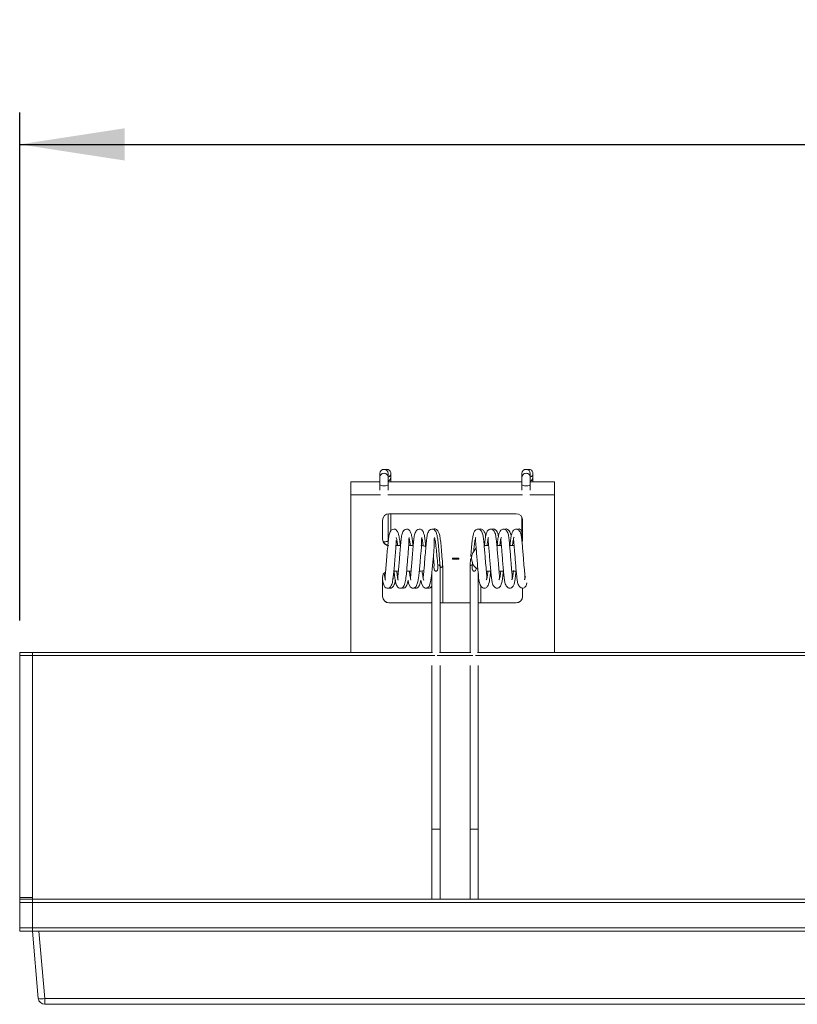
# Model space of a CAD drawing. Header units: millimetres. Extents: x 76 to 244, y 146 to 272.
# Tile 3 of 5: x 127 to 152, y 241 to 272. Entities that reach past the tile are written whole.
import ezdxf

# ---------------------------------------------------------------- set-up
doc = ezdxf.new("R2010")
doc.units = ezdxf.units.MM
doc.layers.add('SLD-0', color=179, linetype='Continuous')
doc.styles.add('SLDTEXTSTYLE0', font='TXT', dxfattribs={"width": 0.75})
doc.dimstyles.new('SLDDIMSTYLE1', dxfattribs={"dimtxt": 3, "dimasz": 3.302, "dimexe": 0, "dimexo": 0.0625, "dimgap": 0.75, "dimtad": 1, "dimdec": 1, "dimlfac": 5, "dimrnd": 1e-09, "dimzin": 12, "dimdsep": 46, "dimtxsty": 'SLDTEXTSTYLE0', "dimsah": 1, "dimcen": 0.09, "dimadec": 0, "dimazin": 3, "dimtfac": 1, "dimtdec": 1, "dimtofl": 0, "dimtmove": 0, "dimatfit": 3, "dimfxl": 1, "dimfrac": 2, "dimtolj": 1, "dimtzin": 12, "dimarcsym": 0})

# ---------------------------------------------------------------- blocks, each defined once
blk = doc.blocks.new('_D_3')
at = {"layer": 'SLD-0'}
for p, q in [((127.11, 253.446), (127.11, 269.416)), ((243.51, 253.446), (243.51, 269.416)), ((127.11, 268.416), (243.51, 268.416))]:
    blk.add_line(p, q, dxfattribs=at)
for points in [[(127.11, 268.416), (130.412, 267.908), (130.412, 268.924)], [(243.51, 268.416), (240.208, 268.924), (240.208, 267.908)]]:
    blk.add_solid(points, dxfattribs=at)
at = {"layer": 'SLD-0', "insert": (178.644, 272.283), "char_height": 3, "attachment_point": 1, "style": 'SLDTEXTSTYLE0'}
blk.add_mtext('582', dxfattribs=at)

msp = doc.modelspace()

# ---------------------------------------------------------------- linework, layer by layer
at = {"color": 7, "linetype": 'Continuous', "lineweight": 15}
for p, q in [((138.64, 258.201), (138.599, 258.195)), ((143.104, 258.201), (143.063, 258.195)), ((138.428, 258.074), (138.428, 257.95)), ((138.688, 257.95), (138.688, 258.074)), ((138.77, 257.95), (138.77, 258.074)), ((142.892, 258.074), (142.892, 257.95)), ((143.152, 257.95), (143.152, 258.074)), ((143.234, 257.95), (143.234, 258.074)), ((137.51, 257.805), (138.428, 257.805)), ((137.51, 257.805), (137.51, 257.398)), ((138.428, 257.713), (138.428, 257.552)), ((138.688, 257.805), (142.892, 257.805)), ((138.688, 257.552), (138.688, 257.713)), ((142.892, 257.713), (142.892, 257.552)), ((143.152, 257.805), (143.91, 257.805)), ((143.152, 257.552), (143.152, 257.713)), ((143.91, 257.805), (143.91, 257.398)), ((137.51, 257.398), (137.51, 252.446)), ((143.91, 257.398), (143.91, 252.446)), ((138.51, 256.605), (138.51, 256.005)), ((138.688, 255.946), (138.688, 256.804)), ((142.71, 256.805), (138.71, 256.805)), ((138.77, 256.258), (138.77, 256.805)), ((142.892, 256.688), (142.892, 255.946)), ((142.91, 256.005), (142.91, 256.605)), ((138.933, 255.805), (139.075, 255.805)), ((139.011, 255.809), (139.076, 255.809)), ((139.332, 255.805), (139.475, 255.805)), ((139.411, 255.809), (139.476, 255.809)), ((141.706, 255.809), (141.706, 255.805)), ((141.706, 255.809), (141.769, 255.809)), ((141.706, 255.805), (141.845, 255.805)), ((142.104, 255.809), (142.169, 255.809)), ((142.104, 255.805), (142.245, 255.805)), ((142.504, 255.809), (142.569, 255.809)), ((142.504, 255.805), (142.644, 255.805)), ((140.11, 255.413), (140.11, 255.409)), ((140.11, 255.409), (140.11, 255.401)), ((140.91, 255.407), (140.71, 255.407)), ((140.71, 255.407), (140.71, 255.383)), ((140.71, 255.383), (140.91, 255.383)), ((140.91, 255.407), (140.91, 255.383)), ((141.31, 255.413), (141.31, 255.409)), ((141.31, 255.401), (141.31, 255.409)), ((140.32, 252.446), (140.32, 255.163)), ((140.402, 254.009), (140.402, 255.163)), ((141.26, 255.163), (141.26, 252.446)), ((141.335, 255.197), (141.334, 255.197)), ((138.51, 254.805), (138.51, 254.205)), ((139.009, 255.005), (138.869, 255.005)), ((139.409, 255.005), (139.269, 255.005)), ((139.714, 255.005), (139.669, 255.005)), ((140.06, 254.92), (140.06, 252.446)), ((141.52, 252.446), (141.52, 254.926)), ((141.911, 255.005), (141.772, 255.005)), ((142.311, 255.005), (142.172, 255.005)), ((142.71, 255.005), (142.572, 255.005)), ((142.985, 254.758), (143.002, 254.829)), ((141.602, 254.009), (141.602, 254.544)), ((142.91, 254.205), (142.91, 254.468)), ((138.71, 254.009), (138.71, 254.005)), ((138.71, 254.009), (140.06, 254.009)), ((138.71, 254.005), (140.06, 254.005)), ((140.32, 254.009), (141.26, 254.009)), ((140.32, 254.005), (141.26, 254.005)), ((141.52, 254.009), (142.71, 254.009)), ((141.52, 254.005), (142.71, 254.005)), ((142.71, 254.009), (142.71, 254.005)), ((127.11, 252.446), (127.51, 252.446)), ((127.11, 252.346), (127.11, 252.446)), ((127.51, 252.346), (127.11, 252.346)), ((127.11, 244.746), (127.11, 252.346)), ((127.51, 252.446), (140.081, 252.446)), ((127.51, 252.446), (127.51, 252.346)), ((127.51, 244.746), (127.51, 252.346)), ((140.299, 252.446), (141.281, 252.446)), ((141.499, 252.446), (229.26, 252.446)), ((140.06, 252.032), (140.06, 246.883)), ((140.32, 246.883), (140.32, 252.032)), ((141.26, 252.032), (141.26, 246.883)), ((141.52, 246.883), (141.52, 252.032)), ((140.06, 246.883), (140.06, 244.686)), ((140.32, 244.686), (140.32, 246.883)), ((141.26, 246.883), (141.26, 244.686)), ((141.52, 244.686), (141.52, 246.883)), ((127.11, 244.746), (127.51, 244.746)), ((127.11, 244.686), (127.11, 244.746)), ((127.11, 244.686), (127.51, 244.686)), ((127.11, 244.586), (127.11, 244.686)), ((127.51, 244.586), (127.11, 244.586)), ((127.11, 243.786), (127.11, 244.586)), ((127.51, 244.746), (127.51, 244.686)), ((127.51, 244.686), (127.51, 244.586)), ((127.51, 244.686), (243.11, 244.686)), ((127.51, 243.786), (127.51, 244.586)), ((243.11, 244.586), (127.51, 244.586)), ((127.11, 243.786), (127.51, 243.786)), ((127.11, 243.686), (127.11, 243.786)), ((127.51, 243.686), (127.11, 243.686)), ((127.51, 243.786), (127.51, 243.686)), ((127.51, 243.786), (243.11, 243.786)), ((127.695, 241.569), (127.51, 243.686)), ((127.709, 243.686), (127.51, 243.686)), ((127.709, 243.686), (127.895, 241.569)), ((184.711, 243.686), (127.709, 243.686)), ((127.895, 241.569), (184.526, 241.569)), ((127.895, 241.569), (127.895, 241.386)), ((184.526, 241.386), (127.895, 241.386))]:
    msp.add_line(p, q, dxfattribs=at)
at = {"color": 8, "linetype": 'Continuous', "lineweight": 15}
for p, q in [((137.51, 257.398), (138.442, 257.398)), ((138.674, 257.398), (142.906, 257.398)), ((143.138, 257.398), (143.91, 257.398)), ((139.714, 255.808), (139.714, 255.805)), ((127.51, 252.346), (140.15, 252.346)), ((140.23, 252.346), (141.351, 252.346)), ((141.43, 252.346), (229.266, 252.346))]:
    msp.add_line(p, q, dxfattribs=at)
at = {"color": 8, "linetype": 'Continuous', "lineweight": 15, "flags": 128}
for points in [[(138.428, 257.713), (138.428, 257.713), (138.438, 257.703), (138.466, 257.694), (138.508, 257.688), (138.558, 257.686)], [(138.558, 257.686), (138.608, 257.688), (138.65, 257.694), (138.678, 257.703), (138.688, 257.713), (138.688, 257.713)], [(142.892, 257.713), (142.892, 257.713), (142.902, 257.703), (142.93, 257.694), (142.972, 257.688), (143.022, 257.686)], [(143.022, 257.686), (143.072, 257.688), (143.114, 257.694), (143.142, 257.703), (143.152, 257.713), (143.152, 257.713)]]:
    msp.add_lwpolyline(points, dxfattribs=at)
at = {"color": 7, "linetype": 'Continuous', "lineweight": 15, "flags": 128}
for points in [[(139.314, 254.72), (139.33, 254.625), (139.384, 254.506), (139.447, 254.468), (139.507, 254.47), (139.571, 254.522), (139.623, 254.661), (139.654, 254.851), (139.675, 255.069), (139.693, 255.286), (139.708, 255.473), (139.721, 255.638), (139.73, 255.765), (139.737, 255.911), (139.735, 256.03), (139.735, 256.03)], [(139.714, 254.72), (139.73, 254.625), (139.784, 254.506), (139.847, 254.468), (139.907, 254.47), (139.971, 254.522), (140.023, 254.661), (140.054, 254.851), (140.075, 255.069), (140.093, 255.286), (140.108, 255.473), (140.121, 255.638), (140.13, 255.765), (140.137, 255.911), (140.135, 256.03), (140.135, 256.03)], [(140.246, 255.197), (140.289, 255.188), (140.315, 255.174), (140.32, 255.163)], [(140.332, 255.13), (140.364, 255.136), (140.392, 255.149), (140.402, 255.163), (140.397, 255.172)]]:
    msp.add_lwpolyline(points, dxfattribs=at)
at = {"color": 7, "linetype": 'Continuous', "lineweight": 15}
for centre, radius, start, end in [((138.557, 258.073), 0.129, 89.3765, 179.3688), ((138.559, 258.073), 0.129, 0.6312, 90.6183), ((138.643, 258.074), 0.127, 290.8883, 91.2027), ((143.021, 258.073), 0.129, 89.3817, 179.3688), ((143.023, 258.073), 0.129, 0.6312, 90.6183), ((143.107, 258.074), 0.127, 290.881, 91.21), ((138.71, 256.605), 0.2, 90, 180), ((142.71, 256.605), 0.2, 0, 90), ((138.71, 256.009), 0.2, 180, 270), ((138.71, 256.005), 0.2, 180, 270), ((142.71, 256.005), 0.2, 339.1036, 0), ((142.71, 256.009), 0.2, 342.2463, 0), ((139.714, 255.413), 0.396, 66.3569, 90), ((139.714, 255.409), 0.396, 66.1055, 90), ((141.706, 255.413), 0.396, 131.3045, 180), ((141.706, 255.409), 0.396, 131.2467, 180), ((141.706, 255.401), 0.396, 180, 239.6589), ((141.328, 255.111), 0.0861, 85.6733, 136.6469), ((138.71, 254.805), 0.2, 121.8625, 180), ((139.714, 255.401), 0.396, 270, 284.6747), ((138.71, 254.209), 0.2, 180, 270), ((138.71, 254.205), 0.2, 180, 270), ((142.71, 254.209), 0.2, 270, 0), ((142.71, 254.205), 0.2, 270, 0), ((127.795, 242.145), 0.585, 260.1965, 279.8035), ((127.895, 241.586), 0.2, 185, 270)]:
    msp.add_arc(centre, radius, start, end, dxfattribs=at)
at = {"color": 8, "linetype": 'Continuous', "lineweight": 15}
for centre, radius, start, end in [((138.556, 257.949), 0.128, 89.0832, 180.0526), ((138.56, 257.949), 0.128, 0.4041, 90.8239), ((138.643, 257.951), 0.128, 291.1516, 359.5474), ((143.021, 257.949), 0.129, 89.3485, 179.7873), ((143.024, 257.949), 0.128, 0.4041, 90.8239), ((143.107, 257.951), 0.128, 291.1516, 359.5474)]:
    msp.add_arc(centre, radius, start, end, dxfattribs=at)
at = {"color": 7, "linetype": 'Continuous', "lineweight": 15}
for points, knots in [([(138.428, 257.95), (138.428, 257.942), (138.428, 257.93), (138.428, 257.896), (138.428, 257.864), (138.428, 257.828), (138.428, 257.777), (138.428, 257.738), (138.428, 257.713)], [0, 0, 0, 0, 0.239458, 0.36836, 0.500002, 0.63164, 0.760542, 1, 1, 1, 1]), ([(138.688, 257.713), (138.688, 257.738), (138.688, 257.777), (138.688, 257.828), (138.688, 257.864), (138.688, 257.896), (138.688, 257.93), (138.688, 257.942), (138.688, 257.95)], [0, 0, 0, 0, 0.239458, 0.36836, 0.499998, 0.63164, 0.760542, 1, 1, 1, 1]), ([(138.77, 257.805), (138.77, 257.813), (138.77, 257.833), (138.77, 257.864), (138.77, 257.896), (138.77, 257.93), (138.77, 257.942), (138.77, 257.95)], [0, 0, 0, 0, 0.10183, 0.289013, 0.476205, 0.659498, 1, 1, 1, 1]), ([(142.892, 257.95), (142.892, 257.942), (142.892, 257.93), (142.892, 257.896), (142.892, 257.864), (142.892, 257.828), (142.892, 257.777), (142.892, 257.738), (142.892, 257.713)], [0, 0, 0, 0, 0.239458, 0.36836, 0.500002, 0.63164, 0.760542, 1, 1, 1, 1]), ([(143.152, 257.713), (143.152, 257.738), (143.152, 257.777), (143.152, 257.828), (143.152, 257.864), (143.152, 257.896), (143.152, 257.93), (143.152, 257.942), (143.152, 257.95)], [0, 0, 0, 0, 0.239458, 0.36836, 0.499998, 0.63164, 0.760542, 1, 1, 1, 1]), ([(143.234, 257.805), (143.234, 257.813), (143.234, 257.833), (143.234, 257.864), (143.234, 257.896), (143.234, 257.93), (143.234, 257.942), (143.234, 257.95)], [0, 0, 0, 0, 0.10183, 0.289013, 0.476205, 0.659498, 1, 1, 1, 1]), ([(139.067, 255.809), (139.066, 255.811), (139.06, 255.889), (139.046, 256.007), (139.021, 256.149), (138.989, 256.24), (138.938, 256.308), (138.861, 256.337), (138.779, 256.296), (138.718, 256.177), (138.698, 256.026), (138.677, 255.834), (138.656, 255.578), (138.634, 255.312), (138.617, 255.09), (138.603, 254.943), (138.593, 254.847), (138.589, 254.777), (138.592, 254.728), (138.601, 254.724), (138.604, 254.723)], [0, 0, 0, 0, 0.002407, 0.074305, 0.135779, 0.187208, 0.226761, 0.282774, 0.340417, 0.404156, 0.474492, 0.553577, 0.634785, 0.719546, 0.791353, 0.842492, 0.87074, 0.914916, 0.973933, 1, 1, 1, 1]), ([(139.467, 255.809), (139.466, 255.811), (139.46, 255.889), (139.446, 256.007), (139.421, 256.149), (139.389, 256.24), (139.338, 256.308), (139.261, 256.337), (139.179, 256.296), (139.118, 256.177), (139.098, 256.026), (139.077, 255.834), (139.056, 255.578), (139.034, 255.312), (139.017, 255.09), (139.003, 254.943), (138.993, 254.847), (138.988, 254.777), (138.992, 254.728), (139.001, 254.724), (139.004, 254.723)], [0, 0, 0, 0, 0.002408, 0.074306, 0.13578, 0.187209, 0.226762, 0.282773, 0.340417, 0.404155, 0.474492, 0.553576, 0.634784, 0.719546, 0.791353, 0.842492, 0.87074, 0.914916, 0.973933, 1, 1, 1, 1]), ([(139.871, 255.755), (139.869, 255.776), (139.861, 255.872), (139.846, 256.008), (139.821, 256.149), (139.789, 256.24), (139.738, 256.308), (139.661, 256.337), (139.579, 256.296), (139.518, 256.177), (139.498, 256.026), (139.477, 255.834), (139.456, 255.578), (139.434, 255.312), (139.417, 255.09), (139.403, 254.943), (139.393, 254.847), (139.389, 254.777), (139.392, 254.728), (139.401, 254.724), (139.404, 254.723)], [0, 0, 0, 0, 0.019204, 0.089891, 0.15033, 0.200893, 0.23978, 0.29485, 0.351522, 0.414188, 0.48334, 0.561093, 0.640934, 0.724268, 0.794866, 0.845144, 0.872917, 0.916349, 0.974372, 1, 1, 1, 1]), ([(140.318, 255.171), (140.316, 255.204), (140.307, 255.326), (140.288, 255.558), (140.267, 255.811), (140.246, 256.009), (140.221, 256.149), (140.189, 256.24), (140.138, 256.308), (140.061, 256.337), (139.979, 256.296), (139.918, 256.177), (139.898, 256.026), (139.877, 255.834), (139.856, 255.578), (139.834, 255.312), (139.817, 255.09), (139.803, 254.943), (139.793, 254.847), (139.788, 254.777), (139.792, 254.728), (139.801, 254.724), (139.804, 254.723)], [0, 0, 0, 0, 0.027333, 0.099916, 0.168628, 0.228547, 0.279778, 0.322638, 0.3556, 0.402279, 0.450318, 0.503436, 0.562053, 0.627961, 0.695637, 0.766276, 0.826118, 0.868736, 0.892278, 0.929093, 0.978276, 1, 1, 1, 1]), ([(140.4, 255.172), (140.397, 255.219), (140.387, 255.358), (140.367, 255.61), (140.345, 255.86), (140.323, 256.05), (140.294, 256.181), (140.259, 256.263), (140.199, 256.319), (140.147, 256.339), (140.115, 256.314), (140.109, 256.308)], [0, 0, 0, 0, 0.090097, 0.266473, 0.430049, 0.57037, 0.690027, 0.78721, 0.858534, 0.970414, 1, 1, 1, 1]), ([(141.769, 254.73), (141.773, 254.733), (141.784, 254.741), (141.787, 254.816), (141.782, 254.9), (141.768, 255.039), (141.752, 255.235), (141.731, 255.489), (141.713, 255.711), (141.695, 255.915), (141.677, 256.071), (141.654, 256.208), (141.583, 256.309), (141.508, 256.336), (141.402, 256.283), (141.359, 256.154), (141.33, 255.974), (141.309, 255.769), (141.294, 255.588), (141.286, 255.482), (141.285, 255.466)], [0, 0, 0, 0, 0.040791, 0.100671, 0.141085, 0.160984, 0.245662, 0.305325, 0.367264, 0.430233, 0.493823, 0.551627, 0.605777, 0.655924, 0.707035, 0.791848, 0.847648, 0.912857, 0.98697, 1, 1, 1, 1]), ([(141.752, 256.098), (141.751, 256.106), (141.744, 256.161), (141.719, 256.246), (141.64, 256.321), (141.587, 256.337), (141.558, 256.313), (141.553, 256.309)], [0, 0, 0, 0, 0.04945, 0.371829, 0.663881, 0.934611, 1, 1, 1, 1]), ([(142.169, 254.73), (142.173, 254.733), (142.184, 254.741), (142.187, 254.816), (142.182, 254.9), (142.168, 255.039), (142.152, 255.235), (142.131, 255.489), (142.113, 255.711), (142.095, 255.915), (142.077, 256.071), (142.054, 256.208), (141.983, 256.309), (141.908, 256.336), (141.802, 256.283), (141.759, 256.154), (141.73, 255.979), (141.718, 255.854), (141.712, 255.789)], [0, 0, 0, 0, 0.044908, 0.110834, 0.155327, 0.177236, 0.270461, 0.336147, 0.404339, 0.473665, 0.543674, 0.607314, 0.666931, 0.722139, 0.778409, 0.871784, 0.933218, 1, 1, 1, 1]), ([(142.152, 256.098), (142.151, 256.106), (142.144, 256.161), (142.119, 256.246), (142.04, 256.321), (141.987, 256.337), (141.958, 256.313), (141.953, 256.309)], [0, 0, 0, 0, 0.04945, 0.371829, 0.663881, 0.934604, 1, 1, 1, 1]), ([(142.569, 254.73), (142.573, 254.733), (142.584, 254.741), (142.587, 254.816), (142.582, 254.9), (142.568, 255.039), (142.552, 255.235), (142.531, 255.489), (142.513, 255.711), (142.495, 255.915), (142.477, 256.071), (142.454, 256.208), (142.383, 256.309), (142.308, 256.336), (142.202, 256.283), (142.159, 256.153), (142.131, 255.985), (142.12, 255.867), (142.114, 255.809)], [0, 0, 0, 0, 0.045232, 0.111632, 0.156446, 0.178511, 0.272408, 0.338567, 0.407249, 0.477074, 0.547587, 0.611685, 0.671732, 0.727336, 0.784013, 0.878059, 0.939935, 1, 1, 1, 1]), ([(142.552, 256.098), (142.551, 256.106), (142.544, 256.161), (142.519, 256.246), (142.44, 256.321), (142.387, 256.337), (142.358, 256.313), (142.353, 256.309)], [0, 0, 0, 0, 0.049449, 0.371827, 0.663884, 0.934604, 1, 1, 1, 1]), ([(142.969, 254.73), (142.973, 254.733), (142.984, 254.741), (142.987, 254.816), (142.982, 254.9), (142.968, 255.039), (142.952, 255.235), (142.931, 255.489), (142.913, 255.711), (142.895, 255.915), (142.877, 256.071), (142.854, 256.208), (142.783, 256.309), (142.708, 256.336), (142.602, 256.283), (142.559, 256.153), (142.531, 255.985), (142.52, 255.867), (142.514, 255.809)], [0, 0, 0, 0, 0.045231, 0.111631, 0.156445, 0.178511, 0.272407, 0.338567, 0.407249, 0.477074, 0.547587, 0.611685, 0.671731, 0.727337, 0.784012, 0.878059, 0.939935, 1, 1, 1, 1]), ([(142.892, 256.26), (142.875, 256.28), (142.836, 256.326), (142.787, 256.337), (142.758, 256.313), (142.753, 256.309)], [0, 0, 0, 0, 0.396629, 0.882607, 1, 1, 1, 1]), ([(138.51, 254.736), (138.518, 254.687), (138.535, 254.585), (138.577, 254.507), (138.626, 254.465), (138.72, 254.466), (138.768, 254.509), (138.814, 254.604), (138.845, 254.766), (138.865, 254.959), (138.883, 255.156), (138.897, 255.346), (138.911, 255.521), (138.925, 255.677), (138.934, 255.817), (138.939, 255.917), (138.937, 255.952), (138.937, 255.96)], [0, 0, 0, 0, 0.076996, 0.162702, 0.217935, 0.249916, 0.30692, 0.395157, 0.486061, 0.571985, 0.654741, 0.725893, 0.785599, 0.849774, 0.905939, 0.979316, 1, 1, 1, 1]), ([(138.872, 255.024), (138.878, 254.97), (138.893, 254.814), (138.922, 254.627), (138.971, 254.511), (139.026, 254.463), (139.133, 254.468), (139.179, 254.526), (139.227, 254.648), (139.254, 254.844), (139.274, 255.058), (139.291, 255.273), (139.307, 255.468), (139.321, 255.634), (139.332, 255.785), (139.339, 255.923), (139.338, 256.017), (139.335, 256.031), (139.335, 256.031)], [0, 0, 0, 0, 0.056988, 0.163112, 0.244578, 0.295912, 0.326249, 0.383995, 0.468547, 0.549854, 0.628037, 0.698555, 0.757138, 0.810195, 0.856326, 0.920158, 0.998187, 1, 1, 1, 1]), ([(138.985, 255.809), (138.98, 255.853), (138.966, 255.973), (138.952, 256.023), (138.944, 256.055)], [0, 0, 0, 0, 0.374717, 1, 1, 1, 1]), ([(139.385, 255.809), (139.38, 255.853), (139.366, 255.973), (139.352, 256.023), (139.344, 256.055)], [0, 0, 0, 0, 0.374714, 1, 1, 1, 1]), ([(139.787, 255.789), (139.781, 255.841), (139.767, 255.968), (139.752, 256.023), (139.744, 256.055)], [0, 0, 0, 0, 0.409567, 1, 1, 1, 1]), ([(140.246, 255.197), (140.237, 255.288), (140.22, 255.469), (140.195, 255.735), (140.17, 255.953), (140.152, 256.021), (140.144, 256.055)], [0, 0, 0, 0, 0.2509096, 0.4999297, 0.7491922, 1, 1, 1, 1]), ([(141.435, 256.05), (141.426, 256.014), (141.41, 255.947), (141.391, 255.782), (141.379, 255.666), (141.375, 255.622)], [0, 0, 0, 0, 0.42693, 0.7854771, 1, 1, 1, 1]), ([(141.445, 256.064), (141.441, 256.061), (141.43, 256.055), (141.428, 255.985), (141.436, 255.897), (141.447, 255.785), (141.459, 255.637), (141.477, 255.425), (141.494, 255.193), (141.522, 254.898), (141.534, 254.689), (141.594, 254.529), (141.658, 254.478), (141.71, 254.46), (141.772, 254.474), (141.845, 254.566), (141.873, 254.719), (141.895, 254.886), (141.904, 254.982), (141.906, 255.009)], [0, 0, 0, 0, 0.042798, 0.107227, 0.152541, 0.178766, 0.23301, 0.298927, 0.369532, 0.440349, 0.577592, 0.641628, 0.671725, 0.69915, 0.748964, 0.808994, 0.908554, 0.974235, 1, 1, 1, 1]), ([(141.835, 256.05), (141.826, 256.016), (141.813, 255.963), (141.8, 255.849), (141.795, 255.809)], [0, 0, 0, 0, 0.643712, 1, 1, 1, 1]), ([(141.845, 256.064), (141.841, 256.061), (141.83, 256.055), (141.828, 255.985), (141.836, 255.897), (141.847, 255.785), (141.859, 255.637), (141.877, 255.425), (141.894, 255.193), (141.922, 254.898), (141.934, 254.689), (141.994, 254.529), (142.058, 254.478), (142.11, 254.46), (142.172, 254.474), (142.245, 254.566), (142.273, 254.719), (142.295, 254.886), (142.304, 254.982), (142.306, 255.009)], [0, 0, 0, 0, 0.042798, 0.107227, 0.152541, 0.178765, 0.233009, 0.298927, 0.369532, 0.440349, 0.577591, 0.641627, 0.671726, 0.699151, 0.748963, 0.808994, 0.908554, 0.974235, 1, 1, 1, 1]), ([(142.235, 256.05), (142.226, 256.016), (142.213, 255.963), (142.2, 255.849), (142.195, 255.809)], [0, 0, 0, 0, 0.643715, 1, 1, 1, 1]), ([(142.245, 256.064), (142.241, 256.061), (142.23, 256.055), (142.228, 255.985), (142.236, 255.897), (142.247, 255.785), (142.259, 255.637), (142.277, 255.425), (142.294, 255.193), (142.322, 254.898), (142.334, 254.689), (142.394, 254.529), (142.458, 254.478), (142.51, 254.46), (142.572, 254.474), (142.645, 254.566), (142.673, 254.719), (142.695, 254.885), (142.703, 254.98), (142.706, 255.005)], [0, 0, 0, 0, 0.042846, 0.107348, 0.152713, 0.178967, 0.233272, 0.299264, 0.369949, 0.440846, 0.578243, 0.642352, 0.672483, 0.699939, 0.749809, 0.809907, 0.909579, 0.975334, 1, 1, 1, 1]), ([(142.635, 256.05), (142.626, 256.016), (142.613, 255.963), (142.6, 255.849), (142.595, 255.809)], [0, 0, 0, 0, 0.643712, 1, 1, 1, 1]), ([(142.645, 256.065), (142.641, 256.064), (142.632, 256.058), (142.627, 255.998), (142.633, 255.917), (142.644, 255.817), (142.655, 255.686), (142.67, 255.504), (142.687, 255.295), (142.704, 255.083), (142.722, 254.892), (142.738, 254.743), (142.758, 254.61), (142.817, 254.498), (142.901, 254.458), (142.966, 254.474), (143.024, 254.531), (143.038, 254.598), (143.045, 254.63)], [0, 0, 0, 0, 0.04248, 0.114271, 0.168027, 0.200439, 0.256379, 0.32347, 0.39943, 0.475074, 0.551565, 0.626584, 0.697941, 0.76619, 0.82688, 0.880517, 0.942733, 1, 1, 1, 1]), ([(140.113, 255.423), (140.118, 255.369), (140.125, 255.293), (140.132, 255.219), (140.134, 255.197)], [0, 0, 0, 0, 0.695783, 1, 1, 1, 1]), ([(141.28, 255.404), (141.278, 255.386), (141.272, 255.306), (141.267, 255.229), (141.262, 255.171)], [0, 0, 0, 0, 0.230161, 1, 1, 1, 1]), ([(140.246, 255.197), (140.25, 255.166), (140.257, 255.113), (140.247, 255.056), (140.232, 255.024), (140.22, 255.009), (140.206, 255), (140.195, 254.996), (140.183, 254.997), (140.172, 255.001), (140.158, 255.011), (140.141, 255.037), (140.125, 255.092), (140.125, 255.151), (140.133, 255.191), (140.134, 255.197)], [0, 0, 0, 0, 0.198403, 0.335645, 0.388777, 0.442262, 0.467118, 0.492234, 0.514566, 0.534116, 0.566282, 0.623428, 0.742812, 0.957365, 1, 1, 1, 1]), ([(140.402, 255.163), (140.402, 255.163), (140.402, 255.157), (140.396, 255.145), (140.374, 255.13), (140.348, 255.121), (140.33, 255.118), (140.325, 255.118)], [0, 0, 0, 0, 0.021088, 0.311652, 0.603712, 0.900598, 1, 1, 1, 1]), ([(141.335, 255.197), (141.33, 255.196), (141.311, 255.194), (141.286, 255.187), (141.264, 255.175), (141.262, 255.167), (141.26, 255.163)], [0, 0, 0, 0, 0.115597, 0.422232, 0.715453, 1, 1, 1, 1]), ([(141.335, 255.197), (141.331, 255.168), (141.323, 255.115), (141.334, 255.054), (141.351, 255.021), (141.365, 255.006), (141.377, 254.999), (141.389, 254.996), (141.399, 254.998), (141.411, 255.003), (141.426, 255.016), (141.444, 255.048), (141.454, 255.083), (141.452, 255.11), (141.451, 255.115)], [0, 0, 0, 0, 0.228488, 0.410725, 0.50176, 0.540897, 0.580434, 0.603912, 0.627429, 0.6559, 0.700181, 0.784232, 0.960594, 1, 1, 1, 1]), ([(141.342, 255.282), (141.342, 255.276), (141.339, 255.247), (141.336, 255.219), (141.334, 255.197)], [0, 0, 0, 0, 0.201208, 1, 1, 1, 1]), ([(138.564, 254.932), (138.569, 254.893), (138.583, 254.784), (138.596, 254.747), (138.604, 254.723)], [0, 0, 0, 0, 0.36498, 1, 1, 1, 1]), ([(138.712, 254.477), (138.716, 254.473), (138.731, 254.463), (138.804, 254.467), (138.848, 254.509), (138.891, 254.588), (138.908, 254.681), (138.914, 254.718)], [0, 0, 0, 0, 0.053501, 0.182268, 0.412344, 0.76652, 1, 1, 1, 1]), ([(138.823, 254.73), (138.832, 254.758), (138.846, 254.806), (138.861, 254.927), (138.866, 254.976)], [0, 0, 0, 0, 0.59925, 1, 1, 1, 1]), ([(138.954, 255.005), (138.962, 254.938), (138.979, 254.799), (138.996, 254.749), (139.004, 254.723)], [0, 0, 0, 0, 0.489168, 1, 1, 1, 1]), ([(139.111, 254.474), (139.111, 254.473), (139.122, 254.463), (139.199, 254.464), (139.25, 254.51), (139.293, 254.592), (139.309, 254.689), (139.314, 254.72)], [0, 0, 0, 0, 0.004854, 0.157269, 0.406996, 0.809573, 1, 1, 1, 1]), ([(139.354, 255.005), (139.362, 254.938), (139.379, 254.799), (139.396, 254.749), (139.404, 254.723)], [0, 0, 0, 0, 0.489167, 1, 1, 1, 1]), ([(139.511, 254.474), (139.511, 254.473), (139.522, 254.463), (139.599, 254.464), (139.65, 254.51), (139.693, 254.592), (139.709, 254.689), (139.714, 254.72)], [0, 0, 0, 0, 0.004854, 0.157279, 0.406998, 0.809576, 1, 1, 1, 1]), ([(139.753, 255.012), (139.762, 254.942), (139.779, 254.8), (139.796, 254.749), (139.804, 254.723)], [0, 0, 0, 0, 0.498647, 1, 1, 1, 1]), ([(141.777, 254.726), (141.786, 254.756), (141.801, 254.81), (141.818, 254.928), (141.825, 255.001), (141.826, 255.005)], [0, 0, 0, 0, 0.5256389, 0.9728702, 1, 1, 1, 1]), ([(142.177, 254.726), (142.186, 254.756), (142.201, 254.81), (142.218, 254.928), (142.225, 255.001), (142.226, 255.005)], [0, 0, 0, 0, 0.525639, 0.972872, 1, 1, 1, 1]), ([(142.577, 254.726), (142.586, 254.756), (142.601, 254.81), (142.618, 254.932), (142.627, 255.011), (142.627, 255.02)], [0, 0, 0, 0, 0.509381, 0.94278, 1, 1, 1, 1]), ([(139.911, 254.474), (139.911, 254.473), (139.922, 254.463), (139.998, 254.465), (140.036, 254.489), (140.054, 254.534), (140.06, 254.55)], [0, 0, 0, 0, 0.008792, 0.284896, 0.737282, 1, 1, 1, 1]), ([(140.32, 246.883), (140.318, 246.885), (140.315, 246.888), (140.29, 246.892), (140.263, 246.894), (140.24, 246.895), (140.215, 246.896), (140.19, 246.896), (140.165, 246.896), (140.141, 246.895), (140.117, 246.894), (140.09, 246.892), (140.068, 246.888), (140.057, 246.885), (140.06, 246.883), (140.06, 246.883)], [0, 0, 0, 0, 0.124237, 0.249105, 0.315064, 0.378749, 0.440301, 0.499929, 0.559438, 0.620909, 0.684456, 0.750303, 0.874955, 0.999855, 1, 1, 1, 1]), ([(141.26, 246.883), (141.262, 246.885), (141.266, 246.888), (141.29, 246.892), (141.316, 246.894), (141.339, 246.895), (141.364, 246.896), (141.39, 246.896), (141.416, 246.896), (141.441, 246.895), (141.464, 246.894), (141.49, 246.892), (141.515, 246.888), (141.518, 246.885), (141.52, 246.883)], [0, 0, 0, 0, 0.124439, 0.249305, 0.312233, 0.374994, 0.437564, 0.499983, 0.562432, 0.625013, 0.687718, 0.750327, 0.874863, 1, 1, 1, 1])]:
    msp.add_open_spline(points, degree=3, knots=knots, dxfattribs=at)
at = {"color": 8, "linetype": 'Continuous', "lineweight": 15}
msp.add_open_spline([(138.558, 255.925), (138.575, 255.926), (138.609, 255.926), (138.652, 255.933), (138.682, 255.941), (138.686, 255.948), (138.688, 255.952)], degree=3, knots=[0, 0, 0, 0, 0.2499885, 0.4999958, 0.7499996, 1, 1, 1, 1], dxfattribs=at)

# ---------------------------------------------------------------- dimensions: what is measured, and where the dimension line sits
at = {"layer": 'SLD-0'}
dim = msp.add_linear_dim(base=(243.51, 268.416), p1=(127.11, 252.446), p2=(243.51, 252.446), dimstyle='SLDDIMSTYLE1', dxfattribs=at)
dim.commit()
dim.dimension.update_dxf_attribs({"geometry": '_D_3', "text_midpoint": (181.969, 268.416), "dimtype": 160})

doc.saveas('drawing.dxf')
